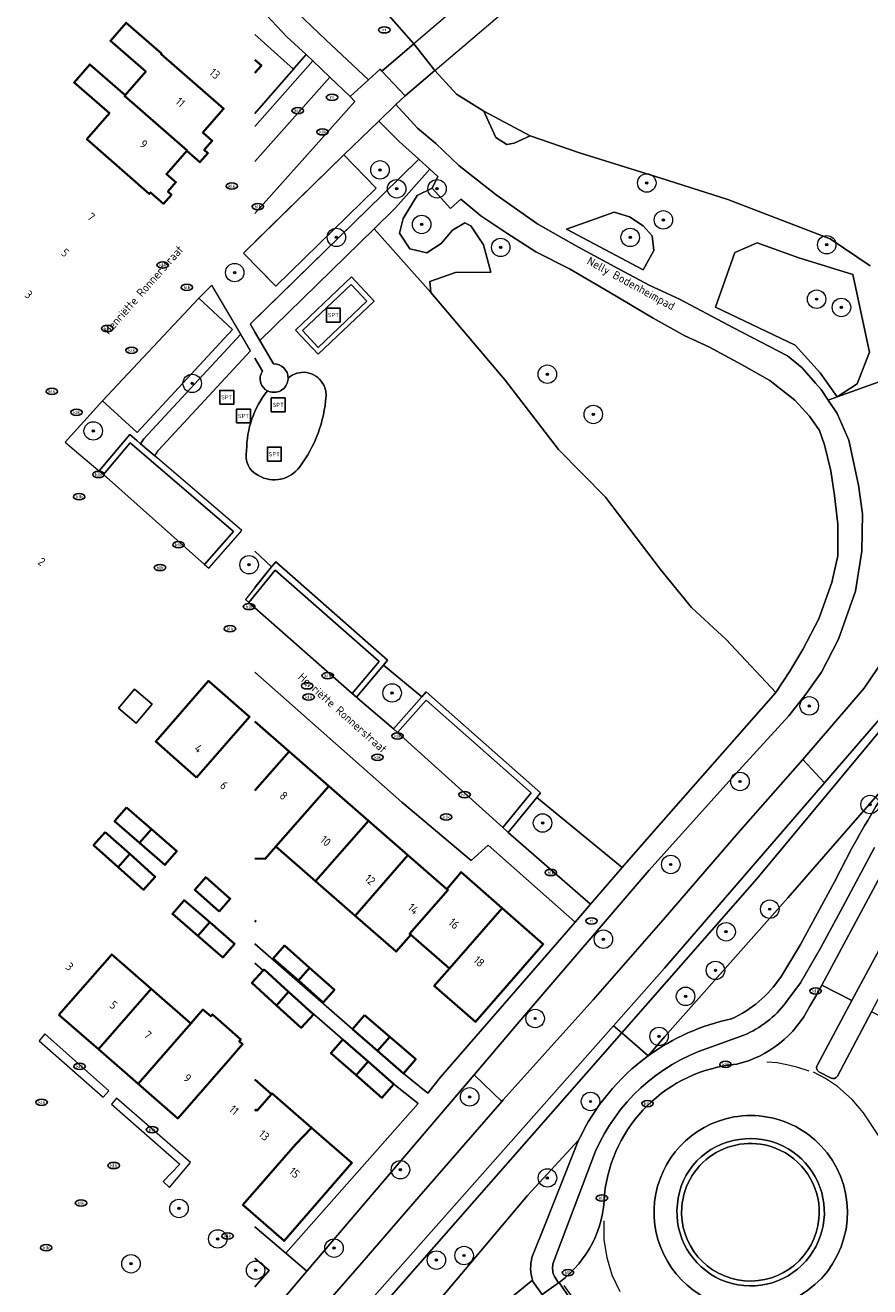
# Model space of a CAD drawing. Header units: metres. Extents: x 103671 to 105190, y 427150 to 429171.
# Tile 179 of 256: x 103671 to 103763, y 428152 to 428289. Entities that reach past the tile are written whole.
import ezdxf
from ezdxf.enums import TextEntityAlignment as Align

# ---------------------------------------------------------------- set-up
doc = ezdxf.new("R2010")
doc.units = ezdxf.units.M
for name, color, linetype, lineweight in [('B-WE-GR-BEPLANTING_CULTUUR_BODEMBEDEKKER-GV', 253, 'Continuous', 18), ('B-WE-GR-BEPLANTING_CULTUUR_BOSPLANTSOEN-GV', 253, 'Continuous', 18), ('B-WE-GR-BEPLANTING_CULTUUR_HEESTERS-GV', 253, 'Continuous', 18), ('B-WE-GR-BOOM-S', 253, 'Continuous', 25), ('B-WE-GR-HAAG-GV', 253, 'Continuous', 13), ('B-WE-IE-MEUBILAIR-S', 253, 'Continuous', 25), ('B-WE-IE-MEUBILAIR_WEGMEUBILAIR-S', 253, 'Continuous', 25), ('B-WE-KW-KUNSTWERK_DEK-GV', 253, 'Continuous', 18), ('B-WE-KW-KUNSTWERK_LANDHOOFD-GV', 253, 'Continuous', 18), ('B-WE-OG-BEBOUWING-GV', 253, 'Continuous', 35), ('B-WE-OG-BEBOUWING-T18', 7, 'Continuous', 18), ('B-WE-OG-BEBOUWING_OVERBOUWING-GV', 253, 'Continuous', 18), ('B-WE-OG-TERREIN_BEGROEID-GV', 253, 'Continuous', 18), ('B-WE-OG-TERREIN_ERF-GV', 253, 'Continuous', 18), ('B-WE-OG-TERREIN_OEVER-GV', 253, 'Continuous', 18), ('B-WE-OG-TOPOGRAFIE-T18', 7, 'Continuous', 18), ('B-WE-OG-WATER_SLOOT-GV', 253, 'Continuous', 18), ('B-WE-OG-WEG-GV', 253, 'Continuous', 18), ('B-WE-VH-GESLOTENVERHARDING-GV', 253, 'Continuous', 18), ('B-WE-VH-GESLOTENVERHARDING_ASFALT-GV', 253, 'Continuous', 18), ('B-WE-VH-GESLOTENVERHARDING_KUNSTSTOF-GV', 253, 'Continuous', 18), ('B-WE-VH-ONVERHARD_ZAND-GV', 253, 'Continuous', 18), ('B-WE-VH-OPENVERHARDING-GV', 253, 'Continuous', 18), ('B-WE-VH-OPENVERHARDING_BETONSTRAATSTEEN-GV', 253, 'Continuous', 18), ('B-WE-VH-OPENVERHARDING_SIERBESTRATING-GV', 253, 'Continuous', 18), ('B-WE-VH-OPENVERHARDING_STRAATBAKSTEEN-GV', 253, 'Continuous', 18), ('B-WE-VH-OPENVERHARDING_TEGEL-GV', 253, 'Continuous', 18), ('B-WE-VW-MARKERING_PICTOGRAM-G', 253, 'Continuous', 18)]:
    doc.layers.add(name, color=color, linetype=linetype, lineweight=lineweight)
doc.styles.add('NLCS-ISO', font='NLCS-ISO.ttf')
doc.styles.add('NLCS-ISO-M500-T18', font='NLCS-ISO.ttf', dxfattribs={"height": 0.9})

# ---------------------------------------------------------------- blocks, each defined once
blk = doc.blocks.new('SIE-MEUBILAIR_PUT_KOLK-SO')
blk.add_ellipse((0, 0), major_axis=(1.25, 0), ratio=0.54)
at = {"style": 'NLCS-ISO'}
blk.add_text('klk', height=0.75, dxfattribs=at).set_placement((0.03, 0), align=Align.MIDDLE_CENTER)
blk = doc.blocks.new('SIE-MEUBILAIR_PUT_RIOOLPUT-SO')
blk.add_ellipse((0, 0), major_axis=(1.25, 0), ratio=0.54)
at = {"style": 'NLCS-ISO'}
blk.add_text('ri', height=0.75, dxfattribs=at).set_placement((-0.04, 0.07), align=Align.MIDDLE_CENTER)
blk = doc.blocks.new('SIE-WEG_SPEELTOESTEL-SO')
at = {"flags": 128}
blk.add_lwpolyline([(-3.75, -3.75), (3.75, -3.75), (3.75, 3.75), (-3.75, 3.75)], close=True, dxfattribs=at)
at = {"style": 'NLCS-ISO'}
blk.add_text('SPT', height=2.25, dxfattribs=at).set_placement((0, 0), align=Align.MIDDLE_CENTER)
blk = doc.blocks.new('SGR-BOOM_GBKN-SO')
at = {"linetype": 'ByBlock', "lineweight": 18}
h = blk.add_hatch(color=0, dxfattribs=at)
h.dxf.hatch_style = 1
edge = h.paths.add_edge_path()
edge.add_arc((0, 0), 0.25, 0, 360)
at = {"color": 0, "linetype": 'ByBlock', "lineweight": 18}
for radius in [2, 0.25]:
    blk.add_circle((0, 0), radius, dxfattribs=at)
at = {"color": 0, "linetype": 'ByBlock', "lineweight": 18, "style": 'NLCS-ISO'}
blk.add_attdef('SOORT', (2.5, 0), '', height=1.5, dxfattribs=at)

msp = doc.modelspace()

# ---------------------------------------------------------------- linework, layer by layer
at = {"layer": 'B-WE-GR-BEPLANTING_CULTUUR_BODEMBEDEKKER-GV', "flags": 128}
msp.add_lwpolyline([(103696.327, 428141.615), (103701.489, 428147.247), (103707.917, 428154.616), (103714.123, 428161.801), (103723.088, 428172.097), (103720.094, 428175.008), (103701.953, 428153.685), (103701.129, 428152.717), (103696.327, 428147.005)], dxfattribs=at)
at = {"layer": 'B-WE-GR-BEPLANTING_CULTUUR_BOSPLANTSOEN-GV', "flags": 128}
for points in [[(103696.327, 428287.817), (103700.522, 428284.058), (103700.632, 428284.184), (103701.889, 428285.626), (103699.774, 428287.532), (103697.093, 428290.453), (103696.327, 428291.369)], [(103738.945, 428177.043), (103736.08, 428179.533), (103708.017, 428147.536), (103710.86, 428146.26), (103712.543, 428146.091), (103725.881, 428161.916), (103731.416, 428167.891)]]:
    msp.add_lwpolyline(points, dxfattribs=at)
for points in [[(103757.509, 428244.877), (103756.447, 428246.423), (103754.859, 428248.137), (103752.499, 428250), (103752.13, 428250.291), (103749.072, 428252), (103745.523, 428253.931), (103742.933, 428255.113), (103739.5, 428257.034), (103734.69, 428259.903), (103730.426, 428262.389), (103726.776, 428264.237), (103723.617, 428266.253), (103720.815, 428268.143), (103718.63, 428269.956), (103717.536, 428268.924), (103715.552, 428271.15), (103713.906, 428270.335), (103712.385, 428267.857), (103711.987, 428266.247), (103713.1, 428264.568), (103714.95, 428264.141), (103716.525, 428265.128), (103717.73, 428266.576), (103719.09, 428267.363), (103719.742, 428267.047), (103721.092, 428265), (103721.889, 428262.021), (103718.051, 428262.01), (103715.299, 428260.999), (103715.399, 428259.806), (103723.451, 428250.317), (103729.233, 428242.795), (103734.33, 428237.626), (103740.298, 428229.805), (103743.652, 428225.654), (103747.391, 428222.201), (103752.794, 428216.462), (103754.317, 428218.765), (103755.719, 428221.114), (103757.446, 428224.432), (103758.861, 428228.386), (103759.505, 428231.267), (103759.515, 428234.708), (103759.136, 428237.803), (103758.749, 428240.478), (103758.054, 428243.296)], [(103738.407, 428262.267), (103739.557, 428264.375), (103739.365, 428265.973), (103738.407, 428267.059), (103736.937, 428268.017), (103735.276, 428268.528), (103730.101, 428266.675)], [(103761.135, 428261.767), (103755.288, 428263.598), (103750.763, 428265.218), (103748.357, 428264.146), (103746.245, 428258.24), (103754.897, 428254.126), (103757.581, 428251.123), (103759.445, 428248.501), (103761.592, 428249.908), (103762.922, 428253.362)]]:
    msp.add_lwpolyline(points, close=True, dxfattribs=at)
at = {"layer": 'B-WE-GR-BEPLANTING_CULTUUR_BOSPLANTSOEN-GV'}
msp.add_lwpolyline([(103731.416, 428167.891, -0.1269836), (103738.945, 428177.043)], format="xyb", dxfattribs=at)
at = {"layer": 'B-WE-GR-BEPLANTING_CULTUUR_HEESTERS-GV', "flags": 128}
msp.add_lwpolyline([(103696.327, 428256.899), (103710.156, 428270.417), (103714.095, 428274.267), (103711.948, 428276.193), (103710.969, 428277.182), (103709.749, 428278.414), (103705.956, 428274.747), (103709.457, 428271.132), (103698.577, 428260.497), (103696.327, 428262.806)], dxfattribs=at)
for points in [[(103709.254, 428266.738), (103711.554, 428268.987), (103715.279, 428273.204), (103714.095, 428274.267), (103710.156, 428270.417), (103695.813, 428256.396), (103696.856, 428254.62)], [(103679.823, 428248.071), (103675.747, 428243.595), (103677.229, 428242.342), (103679.3, 428240.59), (103679.432, 428240.478), (103682.762, 428244.418), (103683.522, 428243.768), (103683.934, 428243.417), (103684.299, 428243.962), (103694.794, 428255.31), (103691.661, 428260.636), (103690.241, 428259.218), (103693.888, 428255.803), (103688.521, 428250), (103683.565, 428244.641)], [(103695.853, 428253.509), (103694.794, 428255.31), (103684.299, 428243.962), (103683.934, 428243.417), (103685.053, 428242.46), (103685.465, 428242.108), (103685.874, 428242.719)]]:
    msp.add_lwpolyline(points, close=True, dxfattribs=at)
at = {"layer": 'B-WE-GR-HAAG-GV', "flags": 128}
for points in [[(103679.432, 428240.478), (103679.902, 428240.081), (103682.802, 428243.512), (103683.562, 428242.862), (103685.093, 428241.554), (103694.02, 428233.923), (103690.873, 428230.325), (103691.338, 428229.927), (103694.467, 428233.504), (103694.922, 428234.024), (103685.465, 428242.108), (103685.053, 428242.46), (103683.934, 428243.417), (103683.522, 428243.768), (103682.762, 428244.418)], [(103698.131, 428230.072), (103695.291, 428226.542), (103695.678, 428226.21), (103698.504, 428229.722), (103709.79, 428219.794), (103706.884, 428216.341), (103707.338, 428215.951), (103710.253, 428219.415), (103710.712, 428219.961), (103698.582, 428230.632)], [(103723.197, 428201.796), (103723.68, 428201.374), (103723.783, 428201.284), (103726.874, 428205.073), (103727.279, 428205.57), (103714.882, 428216.51), (103714.427, 428215.992), (103711.353, 428212.494), (103711.797, 428212.112), (103714.88, 428215.62), (103726.273, 428205.567)], [(103673.566, 428179.44), (103672.958, 428178.692), (103679.868, 428172.555), (103680.508, 428173.261)], [(103681.342, 428172.461), (103680.795, 428171.82), (103688.19, 428165.322), (103686.382, 428163.419), (103687.054, 428162.78), (103689.35, 428165.489)]]:
    msp.add_lwpolyline(points, close=True, dxfattribs=at)
at = {"layer": 'B-WE-KW-KUNSTWERK_DEK-GV', "flags": 128}
msp.add_lwpolyline([(103746.81, 428310.303), (103750.38, 428313.345), (103750.543, 428313.484), (103748.137, 428316.325), (103743.606, 428312.455), (103713.566, 428286.792), (103710.092, 428283.825), (103712.611, 428281.161), (103715.834, 428283.907)], close=True, dxfattribs=at)
at = {"layer": 'B-WE-KW-KUNSTWERK_LANDHOOFD-GV', "flags": 128}
msp.add_lwpolyline([(103713.566, 428286.792), (103710.092, 428283.825), (103712.611, 428281.161), (103715.834, 428283.907)], close=True, dxfattribs=at)
at = {"layer": 'B-WE-OG-BEBOUWING-GV', "flags": 128}
for points in [[(103692.9, 428279.71), (103692.941, 428279.757), (103686.164, 428285.677), (103686.21, 428285.73), (103682.39, 428289.08), (103680.67, 428287.13), (103684.5, 428283.78), (103682.26, 428281.22), (103682.193, 428281.144), (103688.976, 428275.219), (103688.95, 428275.19), (103690.36, 428273.95), (103691.23, 428274.94), (103690.83, 428275.28), (103691.71, 428276.28), (103690.69, 428277.18)], [(103682.26, 428281.22), (103678.44, 428284.56), (103676.73, 428282.6), (103680.55, 428279.27), (103678.11, 428276.45), (103684.88, 428270.52), (103685, 428270.67), (103686.42, 428269.44), (103687.28, 428270.42), (103686.89, 428270.76), (103687.76, 428271.77), (103686.74, 428272.66), (103688.95, 428275.19), (103688.976, 428275.219), (103682.193, 428281.144)], [(103690.01, 428207.25), (103695.74, 428213.8), (103691.352, 428217.637), (103691.28, 428217.7), (103685.58, 428211.14)], [(103702.899, 428196.001), (103708.62, 428202.55), (103704.33, 428206.3), (103698.6, 428199.75)], [(103682.411, 428203.974), (103681.124, 428202.496), (103683.815, 428200.154), (103685.104, 428201.63)], [(103680.111, 428201.308), (103678.848, 428199.892), (103681.505, 428197.521), (103682.753, 428198.95)], [(103685.104, 428201.63), (103683.815, 428200.154), (103686.567, 428197.758), (103687.854, 428199.237)], [(103708.62, 428202.55), (103702.899, 428196.001), (103707.19, 428192.25), (103712.91, 428198.81)], [(103682.753, 428198.95), (103681.505, 428197.521), (103684.266, 428195.057), (103685.529, 428196.472)], [(103712.91, 428198.81), (103707.19, 428192.25), (103711.64, 428188.36), (103713.22, 428190.17), (103713.09, 428190.28), (103717.24, 428195.03), (103717.11, 428195.14)], [(103692.461, 428192.708), (103693.654, 428194.077), (103691, 428196.422), (103689.798, 428195.061)], [(103717.11, 428195.14), (103717.24, 428195.03), (103713.09, 428190.28), (103713.22, 428190.17), (103717.4, 428186.51), (103723.12, 428193.07), (103718.67, 428196.97)], [(103688.581, 428193.823), (103687.382, 428192.435), (103690.136, 428190.056), (103691.433, 428191.533), (103688.667, 428193.923)], [(103723.12, 428193.07), (103717.4, 428186.51), (103715.757, 428184.626), (103720.217, 428180.736), (103727.57, 428189.17)], [(103691.433, 428191.533), (103690.136, 428190.056), (103692.838, 428187.722), (103694.026, 428189.097), (103694.123, 428189.209)], [(103701.036, 428185.21), (103702.248, 428186.596), (103699.517, 428189.003), (103698.3, 428187.623)], [(103675.087, 428181.502), (103679.368, 428177.762), (103685.09, 428184.31), (103680.802, 428188.048)], [(103697.231, 428186.315), (103695.999, 428184.96), (103698.682, 428182.521), (103699.971, 428183.994), (103697.315, 428186.408)], [(103702.248, 428186.596), (103701.036, 428185.21), (103703.735, 428182.831), (103704.952, 428184.212)], [(103689.38, 428180.56), (103685.09, 428184.31), (103679.368, 428177.762), (103683.667, 428174.013)], [(103701.377, 428182.717), (103699.971, 428183.994), (103698.682, 428182.521), (103701.346, 428180.1), (103702.663, 428181.548)], [(103689.38, 428180.56), (103683.667, 428174.013), (103687.96, 428170.26), (103693.679, 428176.801), (103694.998, 428178.31), (103694.623, 428178.639), (103694.798, 428178.84), (103691.714, 428181.536), (103691.538, 428181.335), (103690.699, 428182.069)], [(103708.218, 428181.479), (103706.899, 428179.957), (103709.62, 428177.597), (103710.944, 428179.115)], [(103705.851, 428178.833), (103704.557, 428177.351), (103707.308, 428174.948), (103708.604, 428176.428)], [(103710.944, 428179.115), (103709.62, 428177.597), (103712.441, 428175.151), (103713.76, 428176.673)], [(103708.604, 428176.428), (103707.308, 428174.948), (103710.094, 428172.515), (103711.388, 428173.997)], [(103702.471, 428169.246), (103700.74, 428167.45), (103695.03, 428160.89), (103699.48, 428156.99), (103706.843, 428165.434)]]:
    msp.add_lwpolyline(points, close=True, dxfattribs=at)
for points in [[(103696.327, 428283.626), (103697.04, 428284.44), (103696.327, 428285.063)], [(103696.327, 428205.82), (103700.03, 428210.06), (103696.327, 428213.288)], [(103696.327, 428198.444), (103697.426, 428198.404), (103698.6, 428199.75), (103704.33, 428206.3), (103700.03, 428210.06), (103696.327, 428205.82)], [(103696.327, 428191.577), (103696.396, 428191.655), (103696.327, 428191.716)], [(103696.327, 428171.102), (103696.43, 428171.22), (103696.56, 428171.11), (103698.14, 428172.91), (103696.327, 428174.491)], [(103696.327, 428162.38), (103700.74, 428167.45), (103702.471, 428169.246), (103698.196, 428172.974), (103698.14, 428172.91), (103696.56, 428171.11), (103696.43, 428171.22), (103696.327, 428171.102)]]:
    msp.add_lwpolyline(points, dxfattribs=at)
at = {"layer": 'B-WE-OG-BEBOUWING_OVERBOUWING-GV', "flags": 128}
msp.add_lwpolyline([(103683.455, 428213.134), (103685.195, 428215.182), (103683.282, 428216.809), (103681.541, 428214.762)], close=True, dxfattribs=at)
at = {"layer": 'B-WE-OG-TERREIN_BEGROEID-GV', "flags": 128}
for points in [[(103696.327, 428295.509), (103697.152, 428294.567), (103700.141, 428290.897), (103704.03, 428287.208), (103708.633, 428282.897), (103709.886, 428284.035), (103710.092, 428283.825), (103713.566, 428286.792), (103710.32, 428290.442), (103706.64, 428293.412), (103700.675, 428298.216), (103696.327, 428303.286)], [(103763.009, 428262.731), (103758.688, 428265.632), (103747.575, 428269.903), (103740.317, 428272.229), (103731.491, 428274.953), (103726.175, 428276.811), (103724.415, 428276.003), (103723.648, 428275.876), (103722.434, 428276.642), (103721.15, 428279.471), (103718.183, 428281.342), (103715.834, 428283.907), (103712.611, 428281.161), (103711.592, 428280.197), (103713.939, 428277.659), (103715.922, 428275.963), (103718.423, 428273.587), (103722.46, 428270.401), (103726.999, 428267.233), (103731.398, 428264.729), (103735.342, 428262.597), (103739.057, 428260.61), (103742.348, 428259.118), (103745.886, 428257.235), (103748.214, 428255.996), (103754.068, 428252.964), (103755.651, 428251.639), (103757.091, 428250), (103757.699, 428249.309), (103758.47, 428248.153), (103759.445, 428248.501), (103769.343, 428252.041)], [(103740.298, 428229.805), (103734.33, 428237.626), (103729.233, 428242.795), (103723.451, 428250.317), (103715.399, 428259.806), (103709.254, 428266.738), (103696.856, 428254.62), (103698.343, 428252.087)], [(103697.147, 428251.308), (103696.327, 428252.702)], [(103769.343, 428252.041), (103759.445, 428248.501), (103758.47, 428248.153), (103759.439, 428246.698), (103760.709, 428243.827), (103761.757, 428238.932), (103762.168, 428235.825), (103762.101, 428231.778), (103761.407, 428227.455), (103759.582, 428222.229), (103757.721, 428218.638), (103756.023, 428216.251), (103754.183, 428213.931), (103747.999, 428207.153), (103739.075, 428197.175), (103725.144, 428180.945), (103720.094, 428175.008), (103723.088, 428172.097), (103723.249, 428172.281), (103732.983, 428183.12), (103740.567, 428191.799), (103748.691, 428201.229), (103755.729, 428209.178), (103762.354, 428216.917), (103766.611, 428223.207)], [(103768.876, 428212.321), (103770.917, 428215.216), (103771.866, 428216.362), (103772.065, 428216.369), (103795.155, 428247.453), (103796.544, 428249.441), (103795.755, 428249.478), (103790.714, 428245.182), (103785.492, 428237.382), (103782.465, 428234.267), (103781.99, 428233.825), (103750.737, 428196.244), (103736.08, 428179.533), (103738.945, 428177.043), (103740.764, 428179.149), (103754.096, 428194.18), (103765.796, 428207.619)], [(103696.327, 428227.83), (103698.131, 428230.072), (103696.327, 428231.761)], [(103696.327, 428231.761), (103698.131, 428230.072), (103698.582, 428230.632), (103710.712, 428219.961), (103710.253, 428219.415), (103714.427, 428215.992), (103714.882, 428216.51), (103727.279, 428205.57), (103726.874, 428205.073), (103736.126, 428197.477), (103736.331, 428197.714), (103739.552, 428201.426), (103752.794, 428216.462), (103747.391, 428222.201), (103743.652, 428225.654), (103740.298, 428229.805)], [(103765.796, 428207.619), (103754.096, 428194.18), (103740.764, 428179.149), (103738.945, 428177.043)], [(103753.31, 428185.566), (103755.45, 428189.124), (103759.151, 428195.912), (103760.999, 428199.494)], [(103763.494, 428199.66), (103760.06, 428193.205), (103757.637, 428188.721), (103755.451, 428184.961), (103753.867, 428182.837)], [(103756.458, 428182.429), (103757.127, 428183.518), (103757.773, 428184.722), (103765.711, 428199.516)], [(103749.331, 428179.301), (103745.413, 428177.899)], [(103733.252, 428166.711), (103728.627, 428154.486)], [(103696.327, 428152.02), (103697.859, 428153.778), (103696.327, 428155.107)], [(103728.784, 428153.107), (103729.245, 428152.442), (103729.299, 428152.481), (103729.353, 428152.52), (103729.461, 428152.598)]]:
    msp.add_lwpolyline(points, dxfattribs=at)
for points in [[(103721.15, 428279.471), (103722.434, 428276.642), (103723.648, 428275.876), (103724.415, 428276.003), (103726.175, 428276.811)], [(103721.092, 428265), (103719.742, 428267.047), (103719.09, 428267.363), (103717.73, 428266.576), (103716.525, 428265.128), (103714.95, 428264.141), (103713.1, 428264.568), (103711.987, 428266.247), (103712.385, 428267.857), (103713.906, 428270.335), (103715.552, 428271.15), (103716.169, 428272.412), (103715.279, 428273.204), (103711.554, 428268.987), (103709.254, 428266.738), (103715.399, 428259.806), (103715.299, 428260.999), (103718.051, 428262.01), (103721.889, 428262.021)], [(103738.407, 428262.267), (103730.101, 428266.675), (103735.276, 428268.528), (103736.937, 428268.017), (103738.407, 428267.059), (103739.365, 428265.973), (103739.557, 428264.375)], [(103759.445, 428248.501), (103757.581, 428251.123), (103754.897, 428254.126), (103746.245, 428258.24), (103748.357, 428264.146), (103750.763, 428265.218), (103755.288, 428263.598), (103761.135, 428261.767), (103762.922, 428253.362), (103761.592, 428249.908)], [(103700.729, 428255.734), (103706.787, 428261.508), (103709.258, 428258.901), (103703.192, 428253.138)], [(103714.427, 428215.992), (103710.253, 428219.415), (103707.338, 428215.951), (103707.462, 428215.844), (103711.104, 428212.709), (103711.353, 428212.494)], [(103726.874, 428205.073), (103723.783, 428201.284), (103732.686, 428193.514), (103736.126, 428197.477)]]:
    msp.add_lwpolyline(points, close=True, dxfattribs=at)
at = {"layer": 'B-WE-OG-TERREIN_BEGROEID-GV'}
for points in [[(103698.343, 428252.087, -0.4202442), (103699.93, 428250.552)], [(103696.979, 428250, -0.2315883), (103697.147, 428251.308)], [(103699.93, 428250.552, -0.4643124), (103703.667, 428250)], [(103697.683, 428249.166, -0.1886379), (103696.979, 428250)], [(103703.667, 428250, -0.1486297), (103704.036, 428248.607)], [(103695.432, 428242.676, -0.1702973), (103697.683, 428249.166)], [(103704.036, 428248.607, -0.1439193), (103701.186, 428240.92)], [(103696.722, 428239.974, -0.3642056), (103695.432, 428242.676)], [(103701.186, 428240.92, -0.387088), (103696.722, 428239.974)], [(103760.999, 428199.494, -0.0145838), (103765.796, 428207.619)], [(103747.981, 428181.062, 0.1373915), (103753.31, 428185.566)], [(103748.545, 428176.149, 0.2228649), (103756.458, 428182.429)], [(103753.867, 428182.837, -0.1340429), (103749.331, 428179.301)], [(103738.945, 428177.043, -0.1056571), (103747.981, 428181.062)], [(103745.413, 428177.899, 0.2096468), (103733.252, 428166.711)], [(103734.207, 428161.989, -0.3573585), (103748.545, 428176.149)], [(103753.304, 428166.794, 0.5290912), (103742.598, 428160.668)], [(103757.459, 428159.361, 0.3133957), (103753.304, 428166.794)], [(103729.461, 428152.598, 0.2289614), (103734.207, 428161.989)], [(103742.598, 428160.668, 0.9900353), (103757.459, 428159.361)], [(103728.627, 428154.486, 0.1529262), (103728.784, 428153.107)]]:
    msp.add_lwpolyline(points, format="xyb", dxfattribs=at)
at = {"layer": 'B-WE-OG-TERREIN_ERF-GV', "flags": 128}
for points in [[(103696.327, 428279.246), (103700.522, 428284.058), (103696.327, 428287.817)], [(103696.327, 428285.063), (103697.04, 428284.44), (103696.327, 428283.626)], [(103696.327, 428189.213), (103706.899, 428179.957), (103708.218, 428181.479), (103710.944, 428179.115), (103713.76, 428176.673), (103712.441, 428175.151), (103715.055, 428172.99), (103716.439, 428174.737), (103731.034, 428191.558), (103721.595, 428199.882), (103719.776, 428198.219), (103712.256, 428204.543), (103696.327, 428218.657)], [(103696.327, 428213.288), (103700.03, 428210.06), (103704.33, 428206.3), (103708.62, 428202.55), (103712.91, 428198.81), (103717.11, 428195.14), (103718.67, 428196.97), (103723.12, 428193.07), (103727.57, 428189.17), (103720.217, 428180.736), (103715.757, 428184.626), (103717.4, 428186.51), (103713.22, 428190.17), (103711.64, 428188.36), (103707.19, 428192.25), (103702.899, 428196.001), (103698.6, 428199.75), (103697.426, 428198.404), (103696.327, 428198.444)], [(103696.327, 428191.716), (103696.396, 428191.655), (103696.327, 428191.577)], [(103696.327, 428158.511), (103699.66, 428155.652), (103714.023, 428171.869), (103711.388, 428173.997), (103710.094, 428172.515), (103707.308, 428174.948), (103704.557, 428177.351), (103705.851, 428178.833), (103701.377, 428182.717), (103702.663, 428181.548), (103701.346, 428180.1), (103698.682, 428182.521), (103695.999, 428184.96), (103697.231, 428186.315), (103696.327, 428187.099)], [(103696.327, 428174.491), (103698.14, 428172.91), (103698.196, 428172.974), (103702.471, 428169.246), (103706.843, 428165.434), (103699.48, 428156.99), (103696.327, 428159.753)]]:
    msp.add_lwpolyline(points, dxfattribs=at)
for points in [[(103683.455, 428213.134), (103681.541, 428214.762), (103683.282, 428216.809), (103685.195, 428215.182)], [(103702.248, 428186.596), (103704.952, 428184.212), (103703.735, 428182.831), (103701.036, 428185.21), (103698.3, 428187.623), (103699.517, 428189.003)]]:
    msp.add_lwpolyline(points, close=True, dxfattribs=at)
at = {"layer": 'B-WE-OG-TERREIN_OEVER-GV', "flags": 128}
for points in [[(103781.99, 428233.825), (103780.579, 428234.121), (103779.579, 428232.578), (103773.908, 428225.032), (103758.053, 428206.648), (103740.731, 428186.563), (103735.194, 428180.304), (103736.08, 428179.533), (103750.737, 428196.244)], [(103736.08, 428179.533), (103735.194, 428180.304), (103706.807, 428148.217), (103707.853, 428147.609), (103708.017, 428147.536)]]:
    msp.add_lwpolyline(points, close=True, dxfattribs=at)
at = {"layer": 'B-WE-OG-WATER_SLOOT-GV', "flags": 128}
for points in [[(103710.32, 428290.442), (103713.566, 428286.792), (103715.834, 428283.907), (103718.183, 428281.342), (103721.15, 428279.471), (103726.175, 428276.811), (103731.491, 428274.953), (103740.317, 428272.229), (103747.575, 428269.903), (103758.688, 428265.632), (103763.009, 428262.731)], [(103696.327, 428136.325), (103698.781, 428139.115), (103703.216, 428144.158), (103706.807, 428148.217), (103735.194, 428180.304), (103740.731, 428186.563), (103758.053, 428206.648), (103755.729, 428209.178), (103748.691, 428201.229), (103740.567, 428191.799), (103732.983, 428183.12), (103723.249, 428172.281), (103723.088, 428172.097), (103714.123, 428161.801), (103707.917, 428154.616), (103701.489, 428147.247), (103696.327, 428141.615)]]:
    msp.add_lwpolyline(points, dxfattribs=at)
msp.add_lwpolyline([(103773.908, 428225.032), (103779.579, 428232.578), (103780.579, 428234.121), (103782.723, 428237.429), (103783.591, 428240.214), (103771.521, 428242.287), (103771.027, 428235.993), (103769.52, 428229.633), (103766.611, 428223.207), (103762.354, 428216.917), (103755.729, 428209.178), (103758.053, 428206.648)], close=True, dxfattribs=at)
at = {"layer": 'B-WE-OG-WEG-GV', "flags": 128}
for points in [[(103726.353, 428155.193), (103727.893, 428159.053), (103731.416, 428167.891), (103725.881, 428161.916), (103712.543, 428146.091), (103710.86, 428146.26), (103708.017, 428147.536), (103708.004, 428147.521), (103704.633, 428143.678), (103700.123, 428138.551), (103701.492, 428137.04), (103701.903, 428135.176), (103696.327, 428128.68)], [(103718.208, 428144.356), (103722.819, 428147.745), (103721.944, 428149.072), (103726.406, 428152.708)]]:
    msp.add_lwpolyline(points, dxfattribs=at)
at = {"layer": 'B-WE-OG-WEG-GV'}
msp.add_lwpolyline([(103726.406, 428152.708, -0.1348422), (103726.353, 428155.193)], format="xyb", dxfattribs=at)
at = {"layer": 'B-WE-VH-GESLOTENVERHARDING-GV', "flags": 128}
for points in [[(103696.327, 428291.369), (103697.093, 428290.453), (103699.774, 428287.532), (103701.889, 428285.626), (103702.596, 428284.948), (103704.431, 428283.191), (103706.633, 428281.081), (103708.633, 428282.897), (103704.03, 428287.208), (103700.141, 428290.897), (103697.152, 428294.567), (103696.327, 428295.509)], [(103696.327, 428187.099), (103697.231, 428186.315), (103697.315, 428186.408), (103699.971, 428183.994), (103701.377, 428182.717), (103705.851, 428178.833), (103708.604, 428176.428), (103711.388, 428173.997), (103714.023, 428171.869), (103699.66, 428155.652), (103701.953, 428153.685), (103720.094, 428175.008), (103725.144, 428180.945), (103739.075, 428197.175), (103747.999, 428207.153), (103754.183, 428213.931), (103756.023, 428216.251), (103757.721, 428218.638), (103759.582, 428222.229), (103761.407, 428227.455), (103762.101, 428231.778), (103762.168, 428235.825), (103761.757, 428238.932), (103760.709, 428243.827), (103759.439, 428246.698), (103758.47, 428248.153), (103757.699, 428249.309), (103757.091, 428250), (103755.651, 428251.639), (103754.068, 428252.964), (103748.214, 428255.996), (103745.886, 428257.235), (103742.348, 428259.118), (103739.057, 428260.61), (103735.342, 428262.597), (103731.398, 428264.729), (103726.999, 428267.233), (103722.46, 428270.401), (103718.423, 428273.587), (103715.922, 428275.963), (103713.939, 428277.659), (103711.592, 428280.197), (103709.749, 428278.414), (103710.969, 428277.182), (103711.948, 428276.193), (103714.095, 428274.267), (103715.279, 428273.204), (103716.169, 428272.412), (103715.552, 428271.15), (103717.536, 428268.924), (103718.63, 428269.956), (103720.815, 428268.143), (103723.617, 428266.253), (103726.776, 428264.237), (103730.426, 428262.389), (103734.69, 428259.903), (103739.5, 428257.034), (103742.933, 428255.113), (103745.523, 428253.931), (103749.072, 428252), (103752.13, 428250.291), (103752.499, 428250), (103754.859, 428248.137), (103756.447, 428246.423), (103757.509, 428244.877), (103758.054, 428243.296), (103758.749, 428240.478), (103759.136, 428237.803), (103759.515, 428234.708), (103759.505, 428231.267), (103758.861, 428228.386), (103757.446, 428224.432), (103755.719, 428221.114), (103754.317, 428218.765), (103752.794, 428216.462), (103739.552, 428201.426), (103736.331, 428197.714), (103736.126, 428197.477), (103732.686, 428193.514), (103731.034, 428191.558), (103716.439, 428174.737), (103715.055, 428172.99), (103712.441, 428175.151), (103709.62, 428177.597), (103706.899, 428179.957), (103696.327, 428189.213)]]:
    msp.add_lwpolyline(points, dxfattribs=at)
at = {"layer": 'B-WE-VH-GESLOTENVERHARDING_ASFALT-GV'}
for points in [[(103765.796, 428207.619, 0.0145838), (103760.999, 428199.494)], [(103753.31, 428185.566, -0.1373915), (103747.981, 428181.062)], [(103756.458, 428182.429, -0.2228649), (103748.545, 428176.149)], [(103749.331, 428179.301, 0.1340429), (103753.867, 428182.837)], [(103747.981, 428181.062, 0.1056571), (103738.945, 428177.043)], [(103738.945, 428177.043, 0.1269836), (103731.416, 428167.891)], [(103733.252, 428166.711, -0.2096468), (103745.413, 428177.899)], [(103748.545, 428176.149, 0.3573585), (103734.207, 428161.989)], [(103757.462, 428175.334, -0.4351281), (103757.267, 428176.016)], [(103759.455, 428174.841, -0.3869208), (103758.77, 428174.632)], [(103746.005, 428150.408, -0.7459945), (103748.217, 428170.419)], [(103748.217, 428170.419, -0.1767789), (103755.356, 428169.147)], [(103755.356, 428169.147, -0.9354246), (103746.005, 428150.408)], [(103734.207, 428161.989, -0.2289614), (103729.461, 428152.598)], [(103726.353, 428155.193, 0.1348422), (103726.406, 428152.708)], [(103728.784, 428153.107, -0.1529262), (103728.627, 428154.486)]]:
    msp.add_lwpolyline(points, format="xyb", dxfattribs=at)
at = {"layer": 'B-WE-VH-GESLOTENVERHARDING_ASFALT-GV', "flags": 128}
for points in [[(103760.999, 428199.494), (103759.151, 428195.912), (103755.45, 428189.124), (103753.31, 428185.566)], [(103755.451, 428184.961), (103757.637, 428188.721), (103760.06, 428193.205), (103763.494, 428199.66)], [(103765.711, 428199.516), (103757.773, 428184.722), (103761.04, 428183.041), (103767.7, 428195.443)], [(103753.867, 428182.837), (103755.451, 428184.961)], [(103757.267, 428176.016), (103761.04, 428183.041), (103757.773, 428184.722), (103757.127, 428183.518), (103756.458, 428182.429)], [(103765.567, 428176.716), (103766.289, 428178.338), (103767.006, 428179.89), (103763.138, 428181.815), (103759.455, 428174.841)], [(103745.413, 428177.899), (103749.331, 428179.301)], [(103758.77, 428174.632), (103757.462, 428175.334)], [(103731.416, 428167.891), (103727.893, 428159.053), (103726.353, 428155.193)], [(103728.627, 428154.486), (103733.252, 428166.711)], [(103726.406, 428152.708), (103726.448, 428152.573), (103727.461, 428151.157), (103729.245, 428152.442), (103728.784, 428153.107)], [(103729.461, 428152.598), (103729.353, 428152.52), (103729.299, 428152.481), (103731.836, 428148.705), (103735.102, 428151.022)]]:
    msp.add_lwpolyline(points, dxfattribs=at)
at = {"layer": 'B-WE-VH-GESLOTENVERHARDING_KUNSTSTOF-GV', "flags": 128}
msp.add_lwpolyline([(103701.495, 428255.688), (103703.186, 428253.868), (103708.456, 428258.891), (103706.742, 428260.698)], close=True, dxfattribs=at)
at = {"layer": 'B-WE-VH-GESLOTENVERHARDING_KUNSTSTOF-GV'}
for points in [[(103699.93, 428250.552, -0.0903065), (103699.832, 428250)], [(103703.667, 428250, 0.4643124), (103699.93, 428250.552)], [(103699.832, 428250, -0.4477906), (103697.683, 428249.166)], [(103704.036, 428248.607, 0.1486297), (103703.667, 428250)], [(103697.683, 428249.166, 0.1702973), (103695.432, 428242.676)], [(103701.186, 428240.92, 0.1439193), (103704.036, 428248.607)], [(103695.432, 428242.676, 0.3642056), (103696.722, 428239.974)], [(103696.722, 428239.974, 0.387088), (103701.186, 428240.92)]]:
    msp.add_lwpolyline(points, format="xyb", dxfattribs=at)
at = {"layer": 'B-WE-VH-ONVERHARD_ZAND-GV', "flags": 128}
for points in [[(103679.432, 428240.478), (103679.902, 428240.081), (103682.802, 428243.512), (103683.562, 428242.862), (103685.093, 428241.554), (103694.02, 428233.923), (103690.873, 428230.325), (103691.338, 428229.927), (103694.467, 428233.504), (103694.922, 428234.024), (103685.465, 428242.108), (103685.053, 428242.46), (103683.934, 428243.417), (103683.522, 428243.768), (103682.762, 428244.418)], [(103698.131, 428230.072), (103695.291, 428226.542), (103695.678, 428226.21), (103698.504, 428229.722), (103709.79, 428219.794), (103706.884, 428216.341), (103707.338, 428215.951), (103710.253, 428219.415), (103710.712, 428219.961), (103698.582, 428230.632)], [(103723.197, 428201.796), (103723.68, 428201.374), (103723.783, 428201.284), (103726.874, 428205.073), (103727.279, 428205.57), (103714.882, 428216.51), (103714.427, 428215.992), (103711.353, 428212.494), (103711.797, 428212.112), (103714.88, 428215.62), (103726.273, 428205.567)], [(103673.566, 428179.44), (103672.958, 428178.692), (103679.868, 428172.555), (103680.508, 428173.261)], [(103681.342, 428172.461), (103680.795, 428171.82), (103688.19, 428165.322), (103686.382, 428163.419), (103687.054, 428162.78), (103689.35, 428165.489)]]:
    msp.add_lwpolyline(points, close=True, dxfattribs=at)
at = {"layer": 'B-WE-VH-OPENVERHARDING-GV', "flags": 128}
msp.add_lwpolyline([(103746.81, 428310.303), (103750.38, 428313.345), (103750.543, 428313.484), (103748.137, 428316.325), (103743.606, 428312.455), (103713.566, 428286.792), (103710.092, 428283.825), (103712.611, 428281.161), (103715.834, 428283.907)], close=True, dxfattribs=at)
for points in [[(103696.327, 428277.825), (103702.596, 428284.948), (103701.889, 428285.626), (103700.632, 428284.184), (103700.522, 428284.058), (103696.327, 428279.246)], [(103696.327, 428268.399), (103707.15, 428280.544), (103706.633, 428281.081), (103704.431, 428283.191), (103696.327, 428274.031)], [(103696.327, 428218.657), (103712.256, 428204.543), (103719.776, 428198.219), (103721.595, 428199.882), (103731.034, 428191.558), (103732.686, 428193.514), (103723.783, 428201.284), (103723.68, 428201.374), (103723.197, 428201.796), (103711.797, 428212.112), (103711.353, 428212.494), (103711.104, 428212.709), (103707.462, 428215.844), (103707.338, 428215.951), (103706.884, 428216.341), (103696.327, 428225.638)]]:
    msp.add_lwpolyline(points, dxfattribs=at)
at = {"layer": 'B-WE-VH-OPENVERHARDING-GV'}
for points in [[(103748.822, 428167.983, 0.3544568), (103742.117, 428160.96)], [(103742.598, 428160.668, -0.5290912), (103753.304, 428166.794)], [(103756.067, 428154.826, 0.7010049), (103748.822, 428167.983)], [(103753.304, 428166.794, -0.3133957), (103757.459, 428159.361)], [(103742.117, 428160.96, 0.7334464), (103756.067, 428154.826)], [(103757.459, 428159.361, -0.9900353), (103742.598, 428160.668)]]:
    msp.add_lwpolyline(points, format="xyb", dxfattribs=at)
at = {"layer": 'B-WE-VH-OPENVERHARDING_BETONSTRAATSTEEN-GV', "flags": 128}
for points in [[(103709.457, 428271.132), (103705.956, 428274.747), (103695.073, 428264.093), (103698.577, 428260.497)], [(103693.888, 428255.803), (103690.241, 428259.218), (103679.823, 428248.071), (103683.565, 428244.641), (103688.521, 428250)], [(103727.461, 428151.157), (103726.448, 428152.573), (103726.406, 428152.708), (103721.944, 428149.072), (103722.819, 428147.745)]]:
    msp.add_lwpolyline(points, close=True, dxfattribs=at)
for points in [[(103698.343, 428252.087), (103696.856, 428254.62), (103696.327, 428255.52)], [(103696.327, 428252.702), (103697.147, 428251.308)], [(103767.7, 428195.443), (103761.04, 428183.041), (103757.267, 428176.016)], [(103759.455, 428174.841), (103763.138, 428181.815), (103769.75, 428194.333)], [(103757.462, 428175.334), (103758.77, 428174.632)]]:
    msp.add_lwpolyline(points, dxfattribs=at)
at = {"layer": 'B-WE-VH-OPENVERHARDING_BETONSTRAATSTEEN-GV'}
for points in [[(103699.93, 428250.552, 0.4202442), (103698.343, 428252.087)], [(103697.147, 428251.308, 0.2315883), (103696.979, 428250)], [(103699.832, 428250, 0.0903065), (103699.93, 428250.552)], [(103696.979, 428250, 0.1886379), (103697.683, 428249.166)], [(103697.683, 428249.166, 0.4477906), (103699.832, 428250)], [(103757.267, 428176.016, 0.4351281), (103757.462, 428175.334)], [(103758.77, 428174.632, 0.3869208), (103759.455, 428174.841)]]:
    msp.add_lwpolyline(points, format="xyb", dxfattribs=at)
at = {"layer": 'B-WE-VH-OPENVERHARDING_SIERBESTRATING-GV'}
for points in [[(103748.217, 428170.419, 0.7459945), (103746.005, 428150.408)], [(103755.356, 428169.147, 0.1767789), (103748.217, 428170.419)], [(103746.005, 428150.408, 0.9354246), (103755.356, 428169.147)], [(103742.117, 428160.96, -0.3544568), (103748.822, 428167.983)], [(103748.822, 428167.983, -0.7010049), (103756.067, 428154.826)], [(103756.067, 428154.826, -0.7334464), (103742.117, 428160.96)]]:
    msp.add_lwpolyline(points, format="xyb", dxfattribs=at)
at = {"layer": 'B-WE-VH-OPENVERHARDING_SIERBESTRATING-GV', "flags": 128}
for points in [[(103696.327, 428147.005), (103701.129, 428152.717), (103701.953, 428153.685), (103699.66, 428155.652), (103696.327, 428158.511)], [(103696.327, 428155.107), (103697.859, 428153.778), (103696.327, 428152.02)]]:
    msp.add_lwpolyline(points, dxfattribs=at)
at = {"layer": 'B-WE-VH-OPENVERHARDING_STRAATBAKSTEEN-GV', "flags": 128}
msp.add_lwpolyline([(103696.327, 428274.031), (103704.431, 428283.191), (103702.596, 428284.948), (103696.327, 428277.825)], dxfattribs=at)
for points in [[(103679.902, 428240.081), (103690.873, 428230.325), (103694.02, 428233.923), (103685.093, 428241.554), (103683.562, 428242.862), (103682.802, 428243.512)], [(103695.678, 428226.21), (103706.884, 428216.341), (103709.79, 428219.794), (103698.504, 428229.722)], [(103723.197, 428201.796), (103726.273, 428205.567), (103714.88, 428215.62), (103711.797, 428212.112)]]:
    msp.add_lwpolyline(points, close=True, dxfattribs=at)
at = {"layer": 'B-WE-VH-OPENVERHARDING_TEGEL-GV', "flags": 128}
msp.add_lwpolyline([(103696.327, 428265.321), (103705.956, 428274.747), (103709.749, 428278.414), (103711.592, 428280.197), (103712.611, 428281.161), (103710.092, 428283.825), (103709.886, 428284.035), (103708.633, 428282.897), (103706.633, 428281.081), (103707.15, 428280.544), (103696.327, 428268.399)], dxfattribs=at)
for points in [[(103700.729, 428255.734), (103703.192, 428253.138), (103709.258, 428258.901), (103706.787, 428261.508)], [(103701.495, 428255.688), (103706.742, 428260.698), (103708.456, 428258.891), (103703.186, 428253.868)], [(103733.279, 428146.656), (103731.836, 428148.705), (103729.299, 428152.481), (103729.245, 428152.442), (103727.461, 428151.157), (103730.104, 428147.461), (103731.578, 428145.4), (103733.719, 428142.419), (103735.457, 428143.578)]]:
    msp.add_lwpolyline(points, close=True, dxfattribs=at)
at = {"layer": 'B-WE-VW-MARKERING_PICTOGRAM-G', "flags": 128}
for points in [[(103752.927, 428176.293), (103751.827, 428176.357)], [(103753.995, 428176.083), (103752.927, 428176.293)], [(103755.049, 428175.831), (103753.995, 428176.083)], [(103756.399, 428175.381), (103755.049, 428175.831)], [(103758.179, 428174.581), (103756.874, 428175.266)], [(103759.469, 428173.723), (103758.179, 428174.581)], [(103761.043, 428172.328), (103759.469, 428173.723)], [(103762.303, 428170.886), (103761.043, 428172.328)], [(103763.969, 428168.292), (103762.303, 428170.886)], [(103734.128, 428159.165), (103734.128, 428157.112)], [(103734.128, 428157.112), (103734.486, 428155.193)], [(103734.486, 428155.193), (103735.027, 428153.294)], [(103729.808, 428152.151), (103731.904, 428149.218)], [(103735.027, 428153.294), (103735.864, 428151.497)]]:
    msp.add_lwpolyline(points, dxfattribs=at)

# ---------------------------------------------------------------- block references
at = {"layer": 'B-WE-GR-BOOM-S', "xscale": 0.5, "yscale": 0.5, "zscale": 0.5}
for p in [(103709.881, 428273.122), (103738.8, 428271.7), (103711.689, 428271.07), (103716.068, 428271.07), (103740.6, 428267.7), (103714.4, 428267.2), (103705.159, 428265.801), (103722.969, 428264.713), (103737, 428265.8), (103758.3, 428265), (103694.138, 428261.983), (103757.2, 428259.1), (103759.9, 428258.2), (103728.022, 428250.964), (103689.526, 428249.97), (103733, 428246.6), (103678.799, 428244.811), (103695.7, 428230.3), (103711.2, 428216.4), (103756.4, 428215), (103748.9, 428206.8), (103763, 428204.3), (103727.5, 428202.3), (103741.4, 428197.8), (103752.13, 428192.955), (103734.1, 428189.7), (103747.4, 428190.5), (103746.246, 428186.316), (103743, 428183.5), (103726.7, 428181.1), (103740.133, 428179.162), (103719.6, 428172.6), (103732.7, 428172.1), (103712.1, 428164.7), (103728.036, 428163.813), (103688.1, 428160.5), (103692.3, 428157.2), (103704.9, 428156.2), (103719, 428155.4), (103682.9, 428154.5), (103696.4, 428153.8), (103716, 428154.9)]:
    msp.add_blockref('SGR-BOOM_GBKN-SO', p, dxfattribs=at)
at = {"layer": 'B-WE-IE-MEUBILAIR-S', "xscale": 0.5, "yscale": 0.5, "zscale": 0.5}
for name, p in [('SIE-MEUBILAIR_PUT_RIOOLPUT-SO', (103710.357, 428288.302)), ('SIE-MEUBILAIR_PUT_RIOOLPUT-SO', (103704.687, 428280.992)), ('SIE-MEUBILAIR_PUT_KOLK-SO', (103700.97, 428279.54)), ('SIE-MEUBILAIR_PUT_KOLK-SO', (103703.65, 428277.24)), ('SIE-MEUBILAIR_PUT_KOLK-SO', (103693.82, 428271.36)), ('SIE-MEUBILAIR_PUT_KOLK-SO', (103696.64, 428269.14)), ('SIE-MEUBILAIR_PUT_KOLK-SO', (103686.33, 428262.8)), ('SIE-MEUBILAIR_PUT_KOLK-SO', (103688.95, 428260.38)), ('SIE-MEUBILAIR_PUT_KOLK-SO', (103680.33, 428255.92)), ('SIE-MEUBILAIR_PUT_KOLK-SO', (103682.96, 428253.56)), ('SIE-MEUBILAIR_PUT_KOLK-SO', (103674.31, 428249.1)), ('SIE-MEUBILAIR_PUT_KOLK-SO', (103676.99, 428246.83)), ('SIE-MEUBILAIR_PUT_KOLK-SO', (103679.37, 428240.09)), ('SIE-MEUBILAIR_PUT_KOLK-SO', (103677.28, 428237.68)), ('SIE-MEUBILAIR_PUT_KOLK-SO', (103688.04, 428232.47)), ('SIE-MEUBILAIR_PUT_KOLK-SO', (103686.04, 428230)), ('SIE-MEUBILAIR_PUT_KOLK-SO', (103695.69, 428225.77)), ('SIE-MEUBILAIR_PUT_KOLK-SO', (103693.62, 428223.36)), ('SIE-MEUBILAIR_PUT_KOLK-SO', (103704.22, 428218.28)), ('SIE-MEUBILAIR_PUT_RIOOLPUT-SO', (103701.983, 428217.174)), ('SIE-MEUBILAIR_PUT_KOLK-SO', (103702.15, 428215.95)), ('SIE-MEUBILAIR_PUT_KOLK-SO', (103711.78, 428211.74)), ('SIE-MEUBILAIR_PUT_KOLK-SO', (103709.61, 428209.42)), ('SIE-MEUBILAIR_PUT_KOLK-SO', (103719.05, 428205.38)), ('SIE-MEUBILAIR_PUT_KOLK-SO', (103717.06, 428202.94)), ('SIE-MEUBILAIR_PUT_KOLK-SO', (103728.4, 428196.93)), ('SIE-MEUBILAIR_PUT_RIOOLPUT-SO', (103732.81, 428191.684)), ('SIE-MEUBILAIR_PUT_KOLK-SO', (103757.1, 428184.09)), ('SIE-MEUBILAIR_PUT_KOLK-SO', (103677.33, 428175.91)), ('SIE-MEUBILAIR_PUT_KOLK-SO', (103747.33, 428176.12)), ('SIE-MEUBILAIR_PUT_KOLK-SO', (103673.21, 428172.02)), ('SIE-MEUBILAIR_PUT_KOLK-SO', (103738.87, 428171.87)), ('SIE-MEUBILAIR_PUT_KOLK-SO', (103685.18, 428169.05)), ('SIE-MEUBILAIR_PUT_KOLK-SO', (103681.02, 428165.16)), ('SIE-MEUBILAIR_PUT_KOLK-SO', (103733.94, 428161.63)), ('SIE-MEUBILAIR_PUT_KOLK-SO', (103677.48, 428161.09)), ('SIE-MEUBILAIR_PUT_KOLK-SO', (103693.37, 428157.51)), ('SIE-MEUBILAIR_PUT_KOLK-SO', (103673.7, 428156.24)), ('SIE-MEUBILAIR_PUT_KOLK-SO', (103730.26, 428153.54))]:
    msp.add_blockref(name, p, dxfattribs=at)
at = {"layer": 'B-WE-IE-MEUBILAIR_WEGMEUBILAIR-S', "xscale": 0.2, "yscale": 0.2, "zscale": 0.2}
for p in [(103704.828, 428257.372), (103693.274, 428248.462), (103698.851, 428247.639), (103695.085, 428246.424), (103698.426, 428242.291)]:
    msp.add_blockref('SIE-WEG_SPEELTOESTEL-SO', p, dxfattribs=at)

# ---------------------------------------------------------------- texts
at = {"layer": 'B-WE-OG-BEBOUWING-T18', "style": 'NLCS-ISO-M500-T18'}
for s, rotation, p in [('13', 318.8, (103691.982, 428283.549)), ('11', 318.9, (103688.243, 428280.459)), ('9', 318.9, (103684.272, 428275.914)), ('7', 318.7, (103678.58, 428268.023)), ('5', 318.6, (103675.767, 428264.127)), ('3', 318.9, (103671.812, 428259.599)), ('2', 322.7, (103673.21, 428230.628)), ('4', 319, (103690.218, 428210.379)), ('6', 318.8, (103692.981, 428206.38)), ('8', 318.8, (103699.445, 428205.258)), ('10', 318.9, (103703.996, 428200.352)), ('12', 318.8, (103708.81, 428196.147)), ('14', 318.9, (103713.496, 428192.986)), ('16', 318.8, (103717.907, 428191.383)), ('18', 318.9, (103720.618, 428187.282)), ('3', 318.8, (103676.24, 428186.723)), ('5', 318.9, (103681.009, 428182.561)), ('7', 318.8, (103684.713, 428179.327)), ('9', 318.8, (103689.023, 428174.644)), ('11', 318.9, (103694.05, 428171.169)), ('13', 318.9, (103697.328, 428168.424)), ('15', 318.9, (103700.616, 428164.379))]:
    msp.add_text(s, height=0.9, rotation=rotation, dxfattribs=at).set_placement(p, align=Align.MIDDLE)
at = {"layer": 'B-WE-OG-TOPOGRAFIE-T18', "style": 'NLCS-ISO-M500-T18'}
for s, rotation, p in [('Henriëtte Ronnerstraat', 48.6, (103684.226, 428260.11)), ('Nelly Bodenheimpad', 331.3, (103737.033, 428260.697)), ('Henriëtte Ronnerstraat', 318.4, (103705.828, 428214.247))]:
    msp.add_text(s, height=0.9, rotation=rotation, dxfattribs=at).set_placement(p, align=Align.MIDDLE)

doc.saveas('drawing.dxf')
